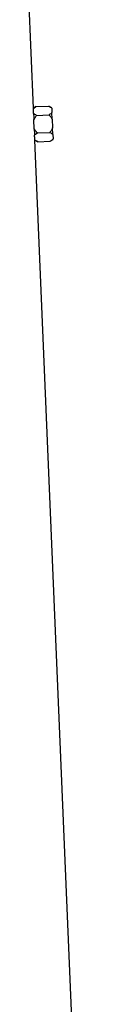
# Model space of a CAD drawing. Header units: millimetres. Extents: x 1893 to 3773, y 764 to 5009.
# Tile 10 of 13: x 3303 to 3384, y 2886 to 3948. Entities that reach past the tile are written whole.
import ezdxf

# ---------------------------------------------------------------- set-up
doc = ezdxf.new("R2010")
doc.units = ezdxf.units.MM
doc.header["$LTSCALE"] = 2

msp = doc.modelspace()

# ---------------------------------------------------------------- linework, layer by layer
at = {"color": 7, "linetype": 'Continuous', "lineweight": 25}
for p, q in [((3310.6, 3852.2), (3302.9, 4034.9)), ((3313.5, 3854), (3310.6, 3852.2)), ((3313.5, 3854), (3327, 3854.6)), ((3330.3, 3852.8), (3327, 3854.6)), ((3330.3, 3852.3), (3330.3, 3852.8)), ((3313.9, 3844.5), (3327.4, 3845.1)), ((3330.3, 3852.3), (3330.5, 3847.7)), ((3330.8, 3840.4), (3330.5, 3847.7)), ((3310.9, 3839.6), (3310.8, 3840)), ((3311.3, 3830.2), (3310.9, 3839.6)), ((3330.8, 3840.4), (3331.2, 3831.1)), ((3311.3, 3829.8), (3311.3, 3830.2)), ((3314.7, 3825.6), (3328.2, 3826.1)), ((3331.5, 3823.9), (3331.2, 3831.1)), ((3331.5, 3823.9), (3331.7, 3819.2)), ((3383.9, 2110.9), (3312.1, 3817.7)), ((3312.1, 3817.7), (3315.1, 3816.1)), ((3315.1, 3816.1), (3328.6, 3816.6)), ((3328.6, 3816.6), (3331.8, 3818.7)), ((3331.8, 3818.7), (3331.7, 3819.2))]:
    msp.add_line(p, q, dxfattribs=at)
for centre, major_axis, start_param, end_param in [((2867.1, 3829), (443.3, 28), 6.242912, 6.262755), ((2867.1, 3791), (444.9, 28.1), 6.279351, 6.299141)]:
    msp.add_ellipse(centre, major_axis=major_axis, ratio=0.576498, start_param=start_param, end_param=end_param, dxfattribs=at)
for points, knots in [([(3310.6, 3851.8), (3311, 3852.2), (3311.5, 3852.6), (3312.5, 3853.3), (3313, 3853.7), (3313.5, 3854)], [0, 0, 0, 0, 0.5, 0.5, 1, 1, 1, 1]), ([(3327, 3854.6), (3327.6, 3854.3), (3328.2, 3853.9), (3329.4, 3853.1), (3329.9, 3852.7), (3330.3, 3852.3)], [0, 0, 0, 0, 0.5, 0.5, 1, 1, 1, 1]), ([(3310.6, 3852), (3310.6, 3852), (3310.6, 3852.2), (3310.6, 3851.9), (3310.6, 3851.8)], [0, 0, 0, 0, 0.5360462, 1, 1, 1, 1]), ([(3310.7, 3846.7), (3310.7, 3845.7), (3310.7, 3844.7), (3310.8, 3843), (3310.8, 3842.4), (3310.8, 3841.3), (3310.8, 3840.7), (3310.8, 3840)], [0, 0, 0, 0, 0.5, 0.5, 0.75, 0.75, 1, 1, 1, 1]), ([(3313.9, 3844.5), (3313.3, 3844.9), (3312.7, 3845.2), (3311.6, 3845.9), (3311.1, 3846.3), (3310.7, 3846.7)], [0, 0, 0, 0, 0.5, 0.5, 1, 1, 1, 1]), ([(3310.9, 3839.6), (3311.2, 3840.5), (3311.7, 3841.3), (3312.8, 3843), (3313.3, 3843.8), (3313.9, 3844.5)], [0, 0, 0, 0, 0.5, 0.5, 1, 1, 1, 1]), ([(3330.5, 3847.7), (3330.1, 3847.2), (3329.7, 3846.8), (3328.6, 3845.9), (3328, 3845.5), (3327.4, 3845.1)], [0, 0, 0, 0, 0.5, 0.5, 1, 1, 1, 1]), ([(3327.4, 3845.1), (3328, 3844.4), (3328.7, 3843.7), (3329.9, 3842.1), (3330.4, 3841.3), (3330.8, 3840.4)], [0, 0, 0, 0, 0.5, 0.5, 1, 1, 1, 1]), ([(3314.7, 3825.6), (3314.1, 3826.3), (3313.4, 3827), (3312.2, 3828.6), (3311.7, 3829.4), (3311.3, 3830.2)], [0, 0, 0, 0, 0.5, 0.5, 1, 1, 1, 1]), ([(3311.3, 3829.8), (3311.3, 3828.6), (3311.4, 3827.4), (3311.5, 3825.7), (3311.5, 3825.2), (3311.6, 3824.1), (3311.6, 3823.6), (3311.7, 3823.1)], [0, 0, 0, 0, 0.5, 0.5, 0.75, 0.75, 1, 1, 1, 1]), ([(3311.7, 3823.1), (3312.1, 3823.6), (3312.6, 3824), (3313.6, 3824.8), (3314.1, 3825.2), (3314.7, 3825.6)], [0, 0, 0, 0, 0.5, 0.5, 1, 1, 1, 1]), ([(3331.2, 3831.1), (3330.9, 3830.2), (3330.4, 3829.3), (3329.3, 3827.7), (3328.8, 3826.9), (3328.2, 3826.1)], [0, 0, 0, 0, 0.5, 0.5, 1, 1, 1, 1]), ([(3328.2, 3826.1), (3328.8, 3825.8), (3329.4, 3825.4), (3330.6, 3824.7), (3331.1, 3824.3), (3331.5, 3823.9)], [0, 0, 0, 0, 0.5, 0.5, 1, 1, 1, 1]), ([(3312.1, 3818.1), (3312.1, 3817.9), (3312.1, 3817.7), (3312.1, 3817.8), (3312.1, 3817.9)], [0, 0, 0, 0, 0.480788, 1, 1, 1, 1]), ([(3315.1, 3816.1), (3314.6, 3816.4), (3314, 3816.7), (3313, 3817.4), (3312.5, 3817.7), (3312.1, 3818.1)], [0, 0, 0, 0, 0.5, 0.5, 1, 1, 1, 1]), ([(3331.7, 3819.2), (3331.3, 3818.7), (3330.9, 3818.3), (3329.8, 3817.4), (3329.2, 3817), (3328.6, 3816.6)], [0, 0, 0, 0, 0.5, 0.5, 1, 1, 1, 1])]:
    msp.add_open_spline(points, degree=3, knots=knots, dxfattribs=at)

doc.saveas('drawing.dxf')
